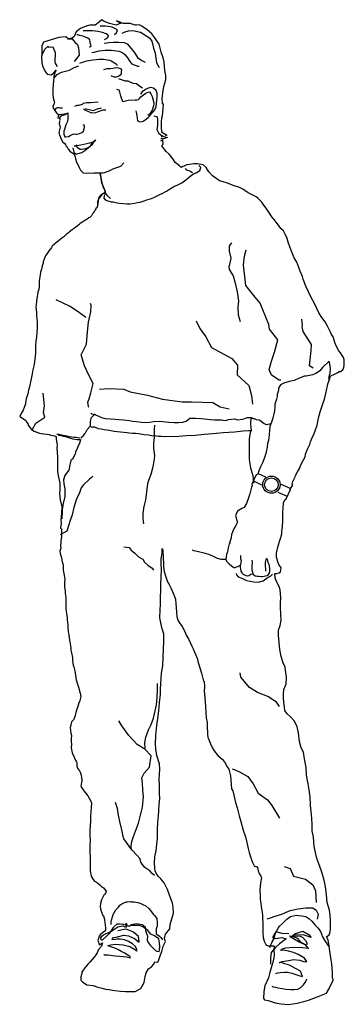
# Model space of a CAD drawing. Extents: x 5.9 to 6.4, y 4.18 to 5.72.
import ezdxf

# ---------------------------------------------------------------- set-up
doc = ezdxf.new("R2010")
doc.units = 0
doc.header["$MEASUREMENT"] = 0
doc.layers.get('0').update_dxf_attribs({"linetype": 'CONTINUOUS'})
doc.layers.add('DIBUJO', color=5, linetype='CONTINUOUS')

# ---------------------------------------------------------------- blocks, each defined once
blk = doc.blocks.new('FIGDJOVP')
at = {"linetype": 'Continuous'}
for points in [[(-0.1962, 1.4103), (-0.1964, 1.4189), (-0.1952, 1.4301), (-0.1939, 1.437), (-0.1906, 1.4477), (-0.1906, 1.4542), (-0.1922, 1.4622), (-0.1933, 1.4749), (-0.1952, 1.4822), (-0.1979, 1.4908), (-0.2011, 1.5033), (-0.2078, 1.5134), (-0.2127, 1.5195), (-0.2202, 1.5256), (-0.2282, 1.5314), (-0.232, 1.5334), (-0.2366, 1.5329), (-0.2387, 1.5333), (-0.2465, 1.5355), (-0.257, 1.5359), (-0.2678, 1.5397), (-0.2612, 1.5361), (-0.2688, 1.5329), (-0.2789, 1.5355), (-0.2882, 1.5392), (-0.2909, 1.5416), (-0.2945, 1.5384), (-0.3012, 1.5333), (-0.3098, 1.5331), (-0.3155, 1.5315), (-0.3246, 1.5277), (-0.3313, 1.5226), (-0.3342, 1.5153), (-0.3374, 1.5127), (-0.3439, 1.5117), (-0.3473, 1.5146), (-0.3584, 1.514), (-0.3822, 1.5064), (-0.3847, 1.5007), (-0.385, 1.4902), (-0.385, 1.4871), (-0.3841, 1.4868), (-0.3801, 1.4955), (-0.3751, 1.5003), (-0.3744, 1.4988), (-0.3679, 1.499), (-0.3639, 1.4904), (-0.3645, 1.4753), (-0.3635, 1.4726), (-0.3608, 1.4686)], [(-0.2711, 1.5185), (-0.2678, 1.5212), (-0.2667, 1.526), (-0.2704, 1.5277), (-0.2748, 1.5299), (-0.2811, 1.5308), (-0.2852, 1.5313), (-0.292, 1.5313), (-0.2934, 1.5317)], [(-0.3445, 1.5116), (-0.3373, 1.5115), (-0.3331, 1.5063), (-0.3292, 1.5027), (-0.3275, 1.4975), (-0.3265, 1.4859), (-0.3342, 1.4764)], [(-0.3103, 1.4985), (-0.3078, 1.5006), (-0.3093, 1.5048), (-0.3093, 1.507), (-0.3096, 1.5103), (-0.3127, 1.5129), (-0.3166, 1.5143), (-0.3205, 1.516), (-0.3252, 1.5169), (-0.3287, 1.5177), (-0.3299, 1.5177)], [(-0.2866, 1.5104), (-0.2825, 1.5128), (-0.2805, 1.5154), (-0.2815, 1.5177), (-0.284, 1.5195), (-0.29, 1.5214), (-0.2973, 1.5234), (-0.3057, 1.5243), (-0.3131, 1.5244), (-0.3201, 1.5241)], [(-0.259, 1.5207), (-0.2544, 1.5225), (-0.2491, 1.5241), (-0.2424, 1.5248), (-0.2303, 1.522), (-0.2162, 1.5132), (-0.2125, 1.5078), (-0.2102, 1.4973), (-0.2074, 1.4891), (-0.2067, 1.4813), (-0.2056, 1.4739), (-0.2015, 1.4666)], [(-0.2873, 1.505), (-0.2834, 1.5056), (-0.2806, 1.5058), (-0.2735, 1.5063), (-0.2642, 1.5065), (-0.256, 1.5058), (-0.2512, 1.5038), (-0.2451, 1.4966), (-0.2396, 1.4894), (-0.235, 1.4826), (-0.2285, 1.4777), (-0.2231, 1.4751)], [(-0.3837, 1.4902), (-0.3852, 1.4845), (-0.3849, 1.4736), (-0.3833, 1.4685), (-0.3799, 1.4603), (-0.3763, 1.4566), (-0.3704, 1.4551), (-0.3662, 1.4585), (-0.3626, 1.4624), (-0.3643, 1.4585), (-0.366, 1.4528), (-0.3666, 1.4446), (-0.3669, 1.442), (-0.3675, 1.4319), (-0.3675, 1.4258), (-0.3673, 1.4193), (-0.3654, 1.4136), (-0.365, 1.4117), (-0.366, 1.4094), (-0.3675, 1.4056), (-0.3671, 1.4031), (-0.3662, 1.4019), (-0.3643, 1.3995), (-0.3627, 1.3964), (-0.361, 1.3943), (-0.3589, 1.3936), (-0.3599, 1.3875), (-0.3565, 1.3882), (-0.3565, 1.3842)], [(-0.3065, 1.4902), (-0.3029, 1.4909), (-0.2952, 1.4927), (-0.286, 1.4937), (-0.2758, 1.4942), (-0.2638, 1.4926), (-0.2579, 1.4898), (-0.2548, 1.4873), (-0.2507, 1.4821), (-0.2473, 1.4762), (-0.2448, 1.4733), (-0.2445, 1.4726), (-0.2345, 1.4688), (-0.2328, 1.4687)], [(-0.365, 1.4513), (-0.3637, 1.4526), (-0.361, 1.4557), (-0.354, 1.4593), (-0.3418, 1.4624), (-0.3343, 1.4669), (-0.3271, 1.4692)], [(-0.3253, 1.4738), (-0.3227, 1.4746), (-0.3209, 1.4753), (-0.3181, 1.4762), (-0.3145, 1.4771), (-0.3084, 1.4783), (-0.3043, 1.4789), (-0.2953, 1.4796), (-0.2886, 1.4797), (-0.2789, 1.4782), (-0.2762, 1.4773), (-0.2709, 1.4742), (-0.268, 1.4718), (-0.2668, 1.4698)], [(-0.2881, 1.4639), (-0.2825, 1.465), (-0.2782, 1.4652), (-0.274, 1.466), (-0.2687, 1.4666), (-0.2649, 1.4665), (-0.2614, 1.4646), (-0.26, 1.4629), (-0.2606, 1.4602), (-0.2607, 1.457), (-0.2625, 1.4547), (-0.2646, 1.4534), (-0.2681, 1.4518), (-0.2719, 1.4519), (-0.2762, 1.454)], [(-0.265, 1.4496), (-0.2636, 1.449), (-0.2545, 1.446), (-0.2501, 1.4458), (-0.2461, 1.4437), (-0.2421, 1.4425), (-0.2368, 1.442), (-0.232, 1.438), (-0.2286, 1.4355), (-0.2272, 1.4347)], [(-0.2379, 1.3991), (-0.2375, 1.3968), (-0.236, 1.3918), (-0.2352, 1.3834), (-0.2309, 1.3819), (-0.2263, 1.3829), (-0.2232, 1.3848), (-0.2185, 1.3886), (-0.216, 1.3911), (-0.2131, 1.3947), (-0.2105, 1.3976), (-0.2082, 1.4004), (-0.2059, 1.4054), (-0.2055, 1.4111), (-0.2042, 1.4204), (-0.2042, 1.4261), (-0.2061, 1.4307), (-0.2101, 1.4347), (-0.2148, 1.4355), (-0.2194, 1.4341), (-0.2227, 1.4321), (-0.2278, 1.4288), (-0.2299, 1.4258), (-0.2303, 1.4244)], [(-0.2354, 1.4159), (-0.239, 1.4159), (-0.2497, 1.4151), (-0.2581, 1.4132), (-0.2613, 1.4221), (-0.2627, 1.4282), (-0.264, 1.4313), (-0.2676, 1.4322)], [(-0.2339, 1.416), (-0.2326, 1.4179), (-0.2301, 1.4208), (-0.2259, 1.424), (-0.2221, 1.4267), (-0.2173, 1.4288), (-0.2158, 1.428), (-0.2145, 1.4254), (-0.2122, 1.4212), (-0.2101, 1.4136), (-0.2097, 1.4098), (-0.2099, 1.4069), (-0.211, 1.4031), (-0.2122, 1.4), (-0.2147, 1.3958), (-0.2171, 1.393), (-0.2188, 1.3915)], [(-0.3525, 1.4029), (-0.3542, 1.4031), (-0.3565, 1.4031), (-0.3589, 1.4038), (-0.361, 1.4038), (-0.3629, 1.4027), (-0.3646, 1.4004)], [(-0.3332, 1.4061), (-0.3296, 1.4078), (-0.3265, 1.4078), (-0.3212, 1.4096), (-0.3197, 1.4107)], [(-0.3197, 1.4107), (-0.3147, 1.4119), (-0.3089, 1.4118), (-0.2965, 1.413)], [(-0.317, 1.4027), (-0.3157, 1.4019), (-0.3109, 1.4008), (-0.3088, 1.4004), (-0.3042, 1.3995), (-0.2993, 1.4014), (-0.2964, 1.4027), (-0.2932, 1.4031), (-0.2913, 1.4035)], [(-0.1962, 1.4103), (-0.1948, 1.4087), (-0.1956, 1.4026), (-0.1966, 1.3913), (-0.1976, 1.3877), (-0.1981, 1.3814), (-0.1981, 1.3774), (-0.198, 1.3726), (-0.1974, 1.3662), (-0.1935, 1.3636), (-0.1893, 1.361), (-0.192, 1.3597)], [(-0.3585, 1.3932), (-0.3571, 1.3932), (-0.3562, 1.3933), (-0.3535, 1.3935), (-0.3495, 1.3943), (-0.3473, 1.3947), (-0.3452, 1.3951)], [(-0.3448, 1.3953), (-0.3483, 1.3926), (-0.3505, 1.3924), (-0.3538, 1.3913), (-0.3565, 1.3892), (-0.3574, 1.3876)], [(-0.3441, 1.396), (-0.3444, 1.3936), (-0.3444, 1.3882), (-0.3448, 1.3821), (-0.3471, 1.3768), (-0.3496, 1.3697), (-0.3507, 1.3669), (-0.3507, 1.3623), (-0.3488, 1.3585), (-0.3471, 1.3581), (-0.3433, 1.3589), (-0.3406, 1.3602), (-0.3383, 1.3615), (-0.3349, 1.3627), (-0.3315, 1.3623), (-0.33, 1.3625), (-0.3258, 1.3632), (-0.3225, 1.3648), (-0.3199, 1.3672), (-0.3183, 1.3728), (-0.3181, 1.3758), (-0.3204, 1.3768)], [(-0.2848, 1.4), (-0.2896, 1.3998), (-0.2958, 1.3981), (-0.3008, 1.396), (-0.3065, 1.3955), (-0.3115, 1.3974), (-0.3168, 1.3993), (-0.3197, 1.4014)], [(-0.2096, 1.3913), (-0.2044, 1.3898), (-0.2037, 1.3855), (-0.2041, 1.3821), (-0.204, 1.3754), (-0.205, 1.3696), (-0.203, 1.3658), (-0.2023, 1.3645), (-0.1981, 1.3606), (-0.1941, 1.3587), (-0.1896, 1.3572), (-0.1885, 1.3575), (-0.1889, 1.3571), (-0.1941, 1.3551), (-0.198, 1.3549), (-0.1987, 1.3549)], [(-0.3479, 1.3461), (-0.3512, 1.3485), (-0.354, 1.3539), (-0.3566, 1.3606), (-0.3575, 1.3648), (-0.3557, 1.3734), (-0.357, 1.3787), (-0.3568, 1.3835)], [(-0.1969, 1.3577), (-0.1977, 1.3608)], [(-0.2939, 1.3007), (-0.293, 1.2973), (-0.2926, 1.2929), (-0.292, 1.2891), (-0.2913, 1.2866), (-0.2899, 1.2832), (-0.2892, 1.2801), (-0.2875, 1.2763), (-0.2861, 1.2723), (-0.2856, 1.27), (-0.2871, 1.2693), (-0.2875, 1.2693), (-0.288, 1.2693), (-0.2886, 1.2693), (-0.2894, 1.2691), (-0.2899, 1.2689), (-0.2903, 1.2687), (-0.2913, 1.2679), (-0.2918, 1.2674), (-0.292, 1.2672), (-0.293, 1.2668), (-0.2932, 1.2666), (-0.2932, 1.2662), (-0.2939, 1.2655), (-0.2949, 1.2645), (-0.2951, 1.2643), (-0.2958, 1.263), (-0.2962, 1.262), (-0.2962, 1.2607), (-0.2968, 1.259), (-0.2968, 1.2586), (-0.2976, 1.2573), (-0.2976, 1.2546), (-0.2976, 1.2535), (-0.2976, 1.2527), (-0.2976, 1.2519), (-0.2976, 1.2491), (-0.2983, 1.2485), (-0.2993, 1.2472), (-0.3002, 1.2464), (-0.3006, 1.2456), (-0.3012, 1.2441), (-0.3025, 1.2416), (-0.3029, 1.2411), (-0.3039, 1.2396), (-0.3042, 1.2394), (-0.3054, 1.2378), (-0.3061, 1.2365), (-0.3073, 1.2346), (-0.3082, 1.2336), (-0.3099, 1.2319), (-0.3115, 1.2312), (-0.3138, 1.2293), (-0.3155, 1.2285), (-0.3178, 1.227), (-0.3208, 1.2249), (-0.3231, 1.2234), (-0.3252, 1.2218), (-0.3271, 1.2205), (-0.3296, 1.2186), (-0.3315, 1.2167), (-0.3342, 1.2146), (-0.3372, 1.2127), (-0.3414, 1.2096), (-0.3433, 1.2079), (-0.3462, 1.2058), (-0.3477, 1.2043), (-0.3507, 1.2016), (-0.3534, 1.1995), (-0.3561, 1.1974), (-0.3597, 1.1942), (-0.3633, 1.1915), (-0.3648, 1.1902), (-0.3685, 1.1868), (-0.37, 1.1849), (-0.3715, 1.1826), (-0.3725, 1.1816), (-0.3746, 1.1789), (-0.3767, 1.1755), (-0.3786, 1.1728), (-0.3795, 1.1707), (-0.3805, 1.1683), (-0.381, 1.1667), (-0.3826, 1.1627), (-0.3829, 1.1603), (-0.3837, 1.158), (-0.3845, 1.1561), (-0.3856, 1.1511), (-0.3871, 1.1464), (-0.3877, 1.142), (-0.3883, 1.1361), (-0.3889, 1.1317), (-0.3889, 1.1281), (-0.3889, 1.1241), (-0.3898, 1.1191), (-0.3908, 1.1168), (-0.3911, 1.1149), (-0.3915, 1.1119), (-0.3923, 1.1079), (-0.393, 1.1018), (-0.3932, 1.0998), (-0.3938, 1.0955), (-0.394, 1.0916), (-0.3932, 1.0836), (-0.3932, 1.0791), (-0.3932, 1.0783), (-0.3929, 1.0735), (-0.3923, 1.068), (-0.3921, 1.0619), (-0.3921, 1.0581), (-0.3925, 1.0522), (-0.3932, 1.044), (-0.3942, 1.0389), (-0.3946, 1.0307), (-0.3948, 1.0263), (-0.3948, 1.02), (-0.3955, 1.0148), (-0.3971, 1.0017), (-0.399, 0.9933), (-0.4001, 0.987), (-0.4011, 0.9819), (-0.4033, 0.9718), (-0.4043, 0.9666), (-0.4056, 0.9615), (-0.4068, 0.9556), (-0.4092, 0.9479), (-0.4098, 0.9453), (-0.4106, 0.9403), (-0.4123, 0.9346), (-0.414, 0.9302), (-0.4174, 0.9249), (-0.4195, 0.9203), (-0.4104, 0.9148), (-0.4081, 0.9108), (-0.4062, 0.9085), (-0.406, 0.907), (-0.4039, 0.903), (-0.4012, 0.8999), (-0.3969, 0.8976), (-0.3929, 0.8959), (-0.3885, 0.8942), (-0.3856, 0.8938), (-0.3816, 0.8932), (-0.3763, 0.8925), (-0.3732, 0.8919), (-0.3713, 0.8911), (-0.3677, 0.8906), (-0.365, 0.89), (-0.3633, 0.8898), (-0.3633, 0.8898), (-0.3627, 0.8879), (-0.3627, 0.8847), (-0.362, 0.8812), (-0.3616, 0.8786), (-0.361, 0.8755), (-0.3616, 0.8709), (-0.361, 0.8641), (-0.3605, 0.8565), (-0.3603, 0.8504), (-0.3601, 0.846), (-0.3605, 0.8403), (-0.3601, 0.8343), (-0.3587, 0.8256), (-0.3568, 0.8162), (-0.3565, 0.8058), (-0.357, 0.7991), (-0.3563, 0.7901), (-0.3538, 0.7787), (-0.3542, 0.7688), (-0.3545, 0.7631), (-0.3549, 0.7585), (-0.3544, 0.7533), (-0.3555, 0.7453), (-0.354, 0.7442), (-0.3542, 0.7366), (-0.3542, 0.7328), (-0.3544, 0.7284), (-0.3553, 0.7255), (-0.3553, 0.7227), (-0.3555, 0.7187), (-0.3551, 0.7143), (-0.3565, 0.7095), (-0.3557, 0.7036), (-0.3547, 0.7011), (-0.354, 0.6986), (-0.3528, 0.6929), (-0.3519, 0.6904), (-0.3513, 0.6863), (-0.3513, 0.6805), (-0.3509, 0.6767), (-0.3507, 0.6758), (-0.3505, 0.6752), (-0.349, 0.6653), (-0.3492, 0.6605), (-0.3492, 0.6529), (-0.3484, 0.6476), (-0.3483, 0.6436), (-0.3475, 0.6377), (-0.3475, 0.6335), (-0.3475, 0.63), (-0.3473, 0.6251), (-0.3473, 0.6192), (-0.3467, 0.6148), (-0.3464, 0.6121), (-0.3454, 0.6051), (-0.3452, 0.6028), (-0.3446, 0.5969), (-0.3444, 0.5959), (-0.3444, 0.5902), (-0.3435, 0.583), (-0.3425, 0.5788), (-0.3422, 0.5732), (-0.341, 0.5677), (-0.3397, 0.558), (-0.3395, 0.5544), (-0.3385, 0.5504), (-0.337, 0.5431), (-0.3368, 0.5382), (-0.3357, 0.5309), (-0.3345, 0.5269), (-0.3326, 0.5185), (-0.3324, 0.5153), (-0.3309, 0.5079), (-0.3288, 0.5014), (-0.3275, 0.4964), (-0.325, 0.4873), (-0.3239, 0.4819), (-0.3261, 0.4737), (-0.3269, 0.4718), (-0.329, 0.4646), (-0.3311, 0.4587), (-0.3326, 0.4524), (-0.3349, 0.4459), (-0.3355, 0.4455), (-0.3383, 0.4421), (-0.3403, 0.433), (-0.3393, 0.4246), (-0.3387, 0.4208), (-0.3389, 0.4164), (-0.3391, 0.4148), (-0.3391, 0.411), (-0.3385, 0.4072), (-0.3391, 0.4015), (-0.3374, 0.3935), (-0.3364, 0.3912), (-0.3345, 0.3876), (-0.3332, 0.384), (-0.333, 0.3836), (-0.3311, 0.3809), (-0.3302, 0.3783), (-0.33, 0.3729), (-0.329, 0.3695), (-0.3261, 0.3655), (-0.3244, 0.3626), (-0.3233, 0.3588), (-0.3227, 0.3548), (-0.3223, 0.3508), (-0.3223, 0.3497), (-0.3235, 0.3447), (-0.3237, 0.3415), (-0.3233, 0.3409), (-0.3231, 0.3403), (-0.3201, 0.3359), (-0.317, 0.3314), (-0.313, 0.3262), (-0.3086, 0.3192), (-0.3073, 0.3152), (-0.3079, 0.3075), (-0.3088, 0.2952), (-0.3088, 0.2877), (-0.309, 0.2791), (-0.3096, 0.2729), (-0.3096, 0.2645), (-0.3094, 0.2567), (-0.3096, 0.2481), (-0.3096, 0.2424), (-0.3096, 0.2374), (-0.3094, 0.2305), (-0.3094, 0.2264), (-0.3094, 0.2222), (-0.3094, 0.2166), (-0.309, 0.2092), (-0.3075, 0.2004), (-0.3046, 0.1953), (-0.3023, 0.1928), (-0.2979, 0.1899), (-0.2937, 0.1867), (-0.2915, 0.1842), (-0.2884, 0.1821), (-0.284, 0.177), (-0.2844, 0.1764), (-0.2859, 0.1726), (-0.2875, 0.1717), (-0.2913, 0.1635), (-0.293, 0.1577), (-0.2934, 0.1526), (-0.2926, 0.1471), (-0.2911, 0.1431), (-0.2892, 0.1392), (-0.2886, 0.1383), (-0.2867, 0.1326), (-0.2863, 0.1276), (-0.2859, 0.1244), (-0.2854, 0.1192), (-0.285, 0.117), (-0.2859, 0.1143), (-0.2861, 0.1143), (-0.2901, 0.1118), (-0.293, 0.1091), (-0.2951, 0.1065), (-0.2964, 0.1028), (-0.297, 0.1), (-0.296, 0.0973), (-0.2949, 0.0933), (-0.2897, 0.096), (-0.2915, 0.091), (-0.296, 0.0859), (-0.2985, 0.0805), (-0.3016, 0.076), (-0.3031, 0.0739), (-0.3098, 0.0659), (-0.3122, 0.0634), (-0.3174, 0.0573), (-0.3212, 0.052), (-0.3221, 0.0502), (-0.3223, 0.048), (-0.3239, 0.0428), (-0.3239, 0.038), (-0.3214, 0.035), (-0.3145, 0.0304), (-0.3046, 0.0293), (-0.2972, 0.027), (-0.2907, 0.0251), (-0.285, 0.0237), (-0.2796, 0.0232), (-0.2745, 0.0222), (-0.2705, 0.0218), (-0.2617, 0.0203), (-0.2539, 0.0199), (-0.2499, 0.0199), (-0.2451, 0.0199), (-0.2389, 0.0201), (-0.2299, 0.0247), (-0.2248, 0.0342), (-0.2232, 0.0434), (-0.2217, 0.0491), (-0.2177, 0.0554), (-0.2131, 0.0588), (-0.2095, 0.0626), (-0.2078, 0.0663), (-0.2032, 0.0661), (-0.2019, 0.0697), (-0.1994, 0.0775), (-0.1973, 0.0828), (-0.1952, 0.091), (-0.1916, 0.0981), (-0.1931, 0.103), (-0.1914, 0.1097), (-0.1845, 0.1183), (-0.184, 0.125), (-0.1815, 0.1339), (-0.1788, 0.1427), (-0.1792, 0.152), (-0.1803, 0.1581), (-0.1826, 0.1638), (-0.1853, 0.1709), (-0.1883, 0.1797), (-0.1933, 0.1901), (-0.1985, 0.1964), (-0.2026, 0.2008), (-0.2051, 0.2035), (-0.2074, 0.2084), (-0.2082, 0.2138), (-0.2087, 0.2214), (-0.2078, 0.2311), (-0.2061, 0.2406), (-0.204, 0.2595), (-0.2038, 0.2658), (-0.204, 0.2732), (-0.2032, 0.2851), (-0.2023, 0.2955), (-0.2019, 0.3022), (-0.2011, 0.3138), (-0.2002, 0.3216), (-0.2007, 0.3304), (-0.2009, 0.3439), (-0.2011, 0.3518), (-0.2007, 0.3605), (-0.2004, 0.368), (-0.2007, 0.3763), (-0.2049, 0.3895), (-0.2063, 0.3994), (-0.2068, 0.4076), (-0.2065, 0.4206), (-0.2051, 0.4366), (-0.2034, 0.4473), (-0.2017, 0.4593), (-0.2007, 0.4718), (-0.1992, 0.4858), (-0.199, 0.4938), (-0.1986, 0.502), (-0.1975, 0.5185), (-0.1956, 0.53), (-0.195, 0.5429), (-0.1946, 0.5561), (-0.1941, 0.5679), (-0.1941, 0.5799), (-0.1965, 0.5881), (-0.1979, 0.5948), (-0.2002, 0.6049), (-0.1998, 0.6175), (-0.1994, 0.6258), (-0.199, 0.6382), (-0.1985, 0.6472), (-0.1988, 0.6573), (-0.1983, 0.6695), (-0.1977, 0.6802), (-0.1979, 0.6901), (-0.1981, 0.6971), (-0.1967, 0.7068), (-0.1964, 0.7137), (-0.1956, 0.7107), (-0.1952, 0.6992), (-0.1944, 0.6899), (-0.1943, 0.6855), (-0.1935, 0.6775), (-0.1908, 0.6693), (-0.1882, 0.6617), (-0.1857, 0.6575), (-0.1826, 0.6508), (-0.18, 0.6445), (-0.1784, 0.6413), (-0.1756, 0.6344), (-0.1754, 0.6268), (-0.1748, 0.6215), (-0.1742, 0.6134), (-0.1735, 0.6072), (-0.1718, 0.6013), (-0.1697, 0.5972), (-0.1651, 0.5913), (-0.1607, 0.5826), (-0.1588, 0.5778), (-0.1554, 0.5723), (-0.15, 0.5608), (-0.1483, 0.5565), (-0.146, 0.5513), (-0.1438, 0.5465), (-0.1417, 0.5418), (-0.1403, 0.5351), (-0.1371, 0.5252), (-0.1348, 0.5182), (-0.1335, 0.5121), (-0.1319, 0.506), (-0.1306, 0.5058), (-0.1302, 0.4966), (-0.1306, 0.4903), (-0.1296, 0.4802), (-0.1287, 0.4661), (-0.1283, 0.4566), (-0.1276, 0.4486), (-0.1264, 0.4413), (-0.1262, 0.4356), (-0.1255, 0.4234), (-0.1251, 0.4175), (-0.1243, 0.4156), (-0.1211, 0.408), (-0.1184, 0.4023), (-0.115, 0.3967), (-0.1094, 0.3897), (-0.1028, 0.384), (-0.0988, 0.3794), (-0.0948, 0.372), (-0.0923, 0.3682), (-0.0896, 0.3579), (-0.0892, 0.3512), (-0.0883, 0.3375), (-0.0858, 0.3342), (-0.0816, 0.3157), (-0.0791, 0.3075), (-0.0763, 0.2952), (-0.0736, 0.286), (-0.0698, 0.2727), (-0.066, 0.2624), (-0.0639, 0.2532), (-0.062, 0.2441), (-0.0603, 0.2374), (-0.058, 0.2292), (-0.0546, 0.2212), (-0.0525, 0.2166), (-0.0504, 0.2155), (-0.0481, 0.2155), (-0.0467, 0.2119), (-0.0462, 0.209), (-0.0448, 0.2048), (-0.0422, 0.2004), (-0.0412, 0.1983), (-0.0425, 0.1901), (-0.0437, 0.1791), (-0.0433, 0.1699), (-0.0431, 0.1646), (-0.0422, 0.1585), (-0.0416, 0.153), (-0.0406, 0.1465), (-0.0401, 0.1453), (-0.0397, 0.1377), (-0.0395, 0.1328), (-0.0393, 0.129), (-0.0391, 0.1217), (-0.0389, 0.1118), (-0.0385, 0.1044), (-0.0372, 0.0987), (-0.034, 0.0926), (-0.033, 0.0924), (-0.0305, 0.0916), (-0.022, 0.0914), (-0.0212, 0.0912), (-0.0216, 0.0845), (-0.0214, 0.0779), (-0.0218, 0.0729), (-0.0246, 0.0617), (-0.0252, 0.0609), (-0.0283, 0.0497), (-0.03, 0.0415), (-0.0361, 0.0287), (-0.0374, 0.0199), (-0.0382, 0.0091), (-0.0363, 0.0072), (-0.0307, 0.006), (-0.0195, 0.0022), (-0.0101, 0.0007), (0.0011, -0.0001), (0.0146, 0.0016), (0.0249, 0.0041), (0.0324, 0.0062), (0.0476, 0.0123), (0.0608, 0.0175), (0.064, 0.0236), (0.0709, 0.0375), (0.0699, 0.0424), (0.0701, 0.0514), (0.0697, 0.0556), (0.0691, 0.0632), (0.0672, 0.0725), (0.0651, 0.0868), (0.065, 0.091), (0.0634, 0.1011), (0.0606, 0.1057), (0.0648, 0.1088), (0.0665, 0.1135), (0.0667, 0.1189), (0.0669, 0.1307), (0.0663, 0.1396), (0.0653, 0.1471), (0.0617, 0.1591), (0.0608, 0.1711), (0.0592, 0.1842), (0.0562, 0.1962), (0.0526, 0.2082), (0.0484, 0.2197), (0.0455, 0.2281), (0.0434, 0.2376), (0.0413, 0.2475), (0.04, 0.2618), (0.0383, 0.2717), (0.0381, 0.2809), (0.0375, 0.2915), (0.0364, 0.302), (0.0356, 0.3112), (0.035, 0.3249), (0.0337, 0.3356), (0.0318, 0.3451), (0.0295, 0.3588), (0.0289, 0.3708), (0.0264, 0.3845), (0.0244, 0.3948), (0.0209, 0.4017), (0.0181, 0.4114), (0.0169, 0.425), (0.0146, 0.4345), (0.0106, 0.4434), (0.0036, 0.4507), (-0.001, 0.4547), (-0.0046, 0.46), (-0.0052, 0.4654), (-0.0063, 0.473), (-0.0069, 0.4798), (-0.0069, 0.4863), (-0.0061, 0.4928), (-0.0027, 0.5014), (-0.0018, 0.5121), (-0.0029, 0.5189), (-0.0039, 0.5277), (-0.0071, 0.5345), (-0.0103, 0.5443), (-0.0122, 0.5557), (-0.0136, 0.5666), (-0.0143, 0.5778), (-0.0143, 0.586), (-0.0121, 0.5931), (-0.0103, 0.6013), (-0.0111, 0.6108), (-0.0113, 0.6211), (-0.0113, 0.6285), (-0.0111, 0.6365), (-0.0115, 0.6434), (-0.0119, 0.6491), (-0.0136, 0.6542), (-0.0183, 0.663), (-0.0197, 0.6676), (-0.0204, 0.6746), (-0.017, 0.6746), (-0.0136, 0.6754), (-0.0113, 0.6773), (-0.0105, 0.6832), (-0.0138, 0.6887), (-0.0157, 0.6929), (-0.0174, 0.7), (-0.0178, 0.7063), (-0.0151, 0.7179), (-0.0126, 0.7261), (-0.0109, 0.7307), (-0.0094, 0.7364), (-0.0094, 0.74), (-0.0082, 0.7486), (-0.0075, 0.7562), (-0.0077, 0.7638), (-0.0077, 0.7705), (-0.0071, 0.7766), (-0.0065, 0.7854), (-0.0046, 0.7897), (-0.0027, 0.7915), (0.0042, 0.8058), (0.0034, 0.8061), (0.008, 0.8128), (0.007, 0.8143), (0.008, 0.8185), (0.0116, 0.8258), (0.0122, 0.8279), (0.0154, 0.8336), (0.0181, 0.8387), (0.0205, 0.8444), (0.0247, 0.8523), (0.027, 0.8574), (0.0278, 0.8616), (0.0306, 0.869), (0.0343, 0.8763), (0.0354, 0.8805), (0.0388, 0.8883), (0.0406, 0.8923), (0.0459, 0.9068), (0.0476, 0.9152), (0.0489, 0.9218), (0.0507, 0.9274), (0.0545, 0.9386), (0.0573, 0.9476), (0.0596, 0.9563), (0.0613, 0.9636), (0.0621, 0.9678), (0.0629, 0.9714), (0.0651, 0.9784), (0.067, 0.9842), (0.0674, 0.9838), (0.073, 0.9868), (0.0733, 0.9868), (0.0771, 0.9885), (0.0798, 0.9904), (0.08, 0.9908), (0.0825, 0.991), (0.0859, 0.9933), (0.0876, 0.9971), (0.088, 1.0005), (0.088, 1.004), (0.0884, 1.0093), (0.0872, 1.0127), (0.0852, 1.0158), (0.0825, 1.0202), (0.08, 1.0232), (0.0777, 1.0268), (0.0741, 1.0349), (0.0709, 1.045), (0.0682, 1.0488), (0.0669, 1.0522), (0.0621, 1.0619), (0.0583, 1.0684), (0.0533, 1.0751), (0.0486, 1.0825), (0.0455, 1.0896), (0.0411, 1.0981), (0.0371, 1.1056), (0.0325, 1.1157), (0.0284, 1.1244), (0.024, 1.1353), (0.023, 1.1395), (0.0192, 1.1481), (0.0175, 1.1536), (0.0141, 1.1618), (0.0102, 1.1687), (0.0068, 1.1765), (0.003, 1.1858), (0.0007, 1.1934), (-0.0012, 1.1988), (-0.0037, 1.2047), (-0.0069, 1.2108), (-0.0111, 1.2148), (-0.0161, 1.2222), (-0.0218, 1.2291), (-0.0229, 1.2306), (-0.0258, 1.2346), (-0.0296, 1.2403), (-0.033, 1.2449), (-0.0387, 1.2527), (-0.0406, 1.2558), (-0.0467, 1.2624), (-0.0496, 1.2643), (-0.0547, 1.267), (-0.0618, 1.2706), (-0.0702, 1.2765), (-0.0765, 1.2792), (-0.0856, 1.2821), (-0.0942, 1.2857), (-0.1009, 1.2878), (-0.107, 1.2895), (-0.1127, 1.2933), (-0.1178, 1.2973), (-0.1234, 1.3036), (-0.1277, 1.3103), (-0.1325, 1.3143), (-0.1417, 1.316), (-0.1468, 1.316), (-0.1537, 1.3148), (-0.1579, 1.3146), (-0.1624, 1.3124), (-0.1641, 1.3116), (-0.1668, 1.3103), (-0.1695, 1.3127), (-0.1763, 1.3183), (-0.1794, 1.3234), (-0.1832, 1.3278), (-0.1857, 1.331), (-0.1901, 1.3354), (-0.1924, 1.3381), (-0.1956, 1.3419), (-0.1971, 1.3448), (-0.195, 1.3467), (-0.1954, 1.3531), (-0.199, 1.3516)], [(-0.354, 1.3541), (-0.3536, 1.3535)], [(-0.35, 1.3486), (-0.3479, 1.3461), (-0.3471, 1.3444), (-0.346, 1.3429), (-0.3435, 1.3387), (-0.3403, 1.3354), (-0.3378, 1.3339), (-0.3349, 1.3318), (-0.3326, 1.3267), (-0.3322, 1.3238), (-0.3305, 1.3188), (-0.3284, 1.3148), (-0.3282, 1.3139), (-0.3263, 1.3101), (-0.3244, 1.3063), (-0.3201, 1.3021), (-0.3153, 1.3011), (-0.3113, 1.3017), (-0.3075, 1.3015), (-0.3037, 1.3017), (-0.2983, 1.3019), (-0.2974, 1.3019), (-0.2939, 1.3021), (-0.293, 1.2983), (-0.2915, 1.2889), (-0.2907, 1.2843), (-0.2875, 1.2769), (-0.2859, 1.2733), (-0.2854, 1.2714), (-0.2886, 1.2697), (-0.2901, 1.2689), (-0.2922, 1.2664), (-0.2943, 1.2628), (-0.296, 1.2609), (-0.2972, 1.2544), (-0.2976, 1.2491)], [(-0.3366, 1.3409), (-0.3349, 1.3341), (-0.3313, 1.331), (-0.3279, 1.3324), (-0.3223, 1.3339), (-0.3176, 1.3366), (-0.312, 1.3417), (-0.3058, 1.3467), (-0.3019, 1.3524)], [(-0.3343, 1.3444), (-0.3317, 1.3444), (-0.3275, 1.3451), (-0.3239, 1.3457), (-0.3189, 1.3469), (-0.3147, 1.3476), (-0.3103, 1.3488), (-0.3075, 1.3493), (-0.3019, 1.3516), (-0.3004, 1.3533), (-0.3029, 1.3507), (-0.3056, 1.3495), (-0.3075, 1.3467), (-0.3094, 1.3429), (-0.3119, 1.3417), (-0.3168, 1.3394), (-0.3227, 1.3383), (-0.325, 1.3385), (-0.329, 1.3409), (-0.3302, 1.3442), (-0.3311, 1.3457)], [(-0.2939, 1.3019), (-0.2892, 1.3019), (-0.2869, 1.3023), (-0.2795, 1.3051), (-0.2722, 1.3089), (-0.2659, 1.3105), (-0.2612, 1.3125), (-0.2566, 1.3175)], [(-0.2867, 1.2681), (-0.2875, 1.2659), (-0.2878, 1.2624), (-0.2859, 1.2596), (-0.2816, 1.2578), (-0.2764, 1.2567), (-0.2732, 1.2563), (-0.2692, 1.2554), (-0.264, 1.2542), (-0.2564, 1.2537), (-0.252, 1.2535), (-0.2465, 1.2533), (-0.2398, 1.2546), (-0.2352, 1.2556), (-0.231, 1.2559), (-0.2263, 1.2573), (-0.2208, 1.2594), (-0.2135, 1.2619), (-0.2084, 1.2636), (-0.1992, 1.2683), (-0.1977, 1.2689), (-0.1897, 1.2731), (-0.1849, 1.2761), (-0.1781, 1.2805), (-0.1721, 1.283), (-0.1657, 1.2864), (-0.1596, 1.2908), (-0.154, 1.2958), (-0.1506, 1.2984), (-0.1466, 1.3007), (-0.1432, 1.3021), (-0.1375, 1.3057), (-0.1359, 1.3103), (-0.139, 1.3133)], [(-0.1607, 1.3089), (-0.1588, 1.3068), (-0.1546, 1.3057), (-0.1516, 1.3042), (-0.1489, 1.3026)], [(-0.2861, 1.2703), (-0.2828, 1.2665), (-0.2775, 1.2615)], [(-0.088, 1.1922), (-0.0901, 1.1897), (-0.0917, 1.1869), (-0.0917, 1.1792), (-0.0891, 1.1682), (-0.0912, 1.1585), (-0.0922, 1.1554), (-0.0917, 1.1504), (-0.0854, 1.1405), (-0.0828, 1.131), (-0.0791, 1.1155), (-0.077, 1.1008), (-0.078, 1.0915), (-0.0775, 1.0794), (-0.0743, 1.0693)], [(-0.0107, 0.9772), (-0.0133, 0.977), (-0.0254, 0.985), (-0.0291, 0.9941), (-0.0254, 1.007), (-0.0207, 1.0213), (-0.0154, 1.0403), (-0.0286, 1.0572), (-0.0296, 1.0645), (-0.0391, 1.0871), (-0.0433, 1.0976), (-0.0512, 1.107), (-0.0659, 1.1252), (-0.0691, 1.1577), (-0.0675, 1.1712), (-0.0649, 1.1811)], [(-0.3162, 1.0754), (-0.3257, 1.0826), (-0.3404, 1.0927), (-0.3625, 1.103)], [(-0.3115, 0.9342), (-0.312, 0.936), (-0.3131, 0.9427), (-0.311, 0.9481), (-0.3083, 0.9572), (-0.3047, 0.9719), (-0.3115, 0.9852), (-0.3183, 0.9998), (-0.3231, 1.0169), (-0.3152, 1.0336), (-0.3136, 1.0528), (-0.312, 1.0683), (-0.3083, 1.0841), (-0.3078, 1.0947), (-0.3089, 1.0972)], [(-0.1432, 1.0699), (-0.1374, 1.0582), (-0.128, 1.0453), (-0.1196, 1.0284), (-0.0875, 1.011), (-0.0785, 1.0008), (-0.0791, 0.9858), (-0.0607, 0.9689), (-0.057, 0.9534), (-0.0554, 0.9396)], [(0.0398, 0.9959), (0.034, 0.9998), (0.0366, 1.0235), (0.0371, 1.0332), (0.024, 1.0534), (0.0224, 1.0611), (0.0229, 1.0639), (0.0219, 1.0728)], [(0.0644, 0.9786), (0.0646, 0.9803), (0.0648, 0.9828), (0.0651, 0.9849), (0.0661, 0.9878), (0.0669, 0.9954), (0.0659, 1.0028), (0.0646, 1.0068), (0.0541, 0.9973), (0.0499, 0.9918), (0.0463, 0.9891), (0.0438, 0.9878), (0.0394, 0.9857), (0.0341, 0.9847), (0.0287, 0.9836), (0.0259, 0.9834), (0.0169, 0.98), (0.0102, 0.9769), (0.0024, 0.975), (-0.0061, 0.9727), (-0.0113, 0.9701), (-0.0147, 0.9645), (-0.0147, 0.9619), (-0.0151, 0.9594), (-0.0164, 0.9546), (-0.0168, 0.9514), (-0.0176, 0.9476), (-0.0201, 0.9394), (-0.0204, 0.9365), (-0.021, 0.9281), (-0.022, 0.9245), (-0.0235, 0.9184), (-0.0242, 0.9148), (-0.0256, 0.9117), (-0.0281, 0.9045), (-0.0288, 0.8988), (-0.0292, 0.8915), (-0.0298, 0.8875), (-0.0303, 0.8828), (-0.0315, 0.878), (-0.0324, 0.8721), (-0.0336, 0.8652), (-0.0342, 0.8626), (-0.0368, 0.8544), (-0.0395, 0.8479), (-0.0425, 0.8416), (-0.0452, 0.8351), (-0.0469, 0.83), (-0.0496, 0.8288), (-0.0565, 0.8143), (-0.0557, 0.8124), (-0.0566, 0.8096), (-0.0595, 0.7995), (-0.0616, 0.793), (-0.0647, 0.784), (-0.0683, 0.7781), (-0.0719, 0.7764), (-0.0786, 0.772), (-0.0816, 0.7654), (-0.0812, 0.764), (-0.0805, 0.7589), (-0.0788, 0.7549), (-0.0812, 0.7497), (-0.0837, 0.7453), (-0.0879, 0.7356), (-0.0885, 0.7303), (-0.0906, 0.7242), (-0.0908, 0.7227), (-0.0917, 0.7211), (-0.0931, 0.7148), (-0.0944, 0.7082), (-0.0959, 0.704), (-0.0967, 0.6971), (-0.0959, 0.6939), (-0.0915, 0.6899), (-0.0879, 0.6866), (-0.0845, 0.6838), (-0.0824, 0.6838), (-0.0801, 0.6849), (-0.0782, 0.6857), (-0.0744, 0.6878), (-0.0744, 0.6861), (-0.0744, 0.684), (-0.0742, 0.6819), (-0.0734, 0.6781), (-0.0719, 0.6758), (-0.0698, 0.6735), (-0.0669, 0.672), (-0.0654, 0.6714), (-0.0627, 0.6708), (-0.0608, 0.6716), (-0.0595, 0.6723), (-0.058, 0.6733), (-0.0547, 0.6739), (-0.053, 0.6725), (-0.0511, 0.671), (-0.0477, 0.6704), (-0.0452, 0.6702), (-0.0418, 0.6699), (-0.0399, 0.6699), (-0.0368, 0.6704), (-0.0323, 0.6714), (-0.03, 0.6731), (-0.0284, 0.6756), (-0.0283, 0.6781), (-0.0283, 0.6813), (-0.0284, 0.6868), (-0.0296, 0.6891), (-0.0311, 0.6933), (-0.0319, 0.6971), (-0.033, 0.6977), (-0.0342, 0.6965), (-0.0353, 0.6925), (-0.0353, 0.6885), (-0.0349, 0.679), (-0.0342, 0.6779)], [(-0.3998, 0.8997), (-0.3941, 0.9098), (-0.3804, 0.9195), (-0.3825, 0.9263), (-0.3809, 0.937), (-0.383, 0.957)], [(-0.2947, 0.9632), (-0.2799, 0.9641), (-0.2568, 0.9632), (-0.2468, 0.959), (-0.2195, 0.9536), (-0.1963, 0.9475), (-0.1653, 0.9431), (-0.1506, 0.9433), (-0.1175, 0.9423), (-0.1059, 0.9354), (-0.0917, 0.9324)], [(-0.308, 0.9256), (-0.3065, 0.9245), (-0.3025, 0.9234), (-0.2958, 0.9209), (-0.2913, 0.919), (-0.2856, 0.9174), (-0.2777, 0.9169), (-0.2703, 0.9163), (-0.2646, 0.9159), (-0.257, 0.915), (-0.2482, 0.914), (-0.2423, 0.9131), (-0.2368, 0.9123), (-0.2289, 0.9115), (-0.2206, 0.9112), (-0.216, 0.9117), (-0.2103, 0.9127), (-0.2015, 0.9129), (-0.1956, 0.9125), (-0.1861, 0.9115), (-0.1779, 0.9112), (-0.1708, 0.911), (-0.1643, 0.9113), (-0.1592, 0.9131), (-0.1535, 0.9176), (-0.1478, 0.9178), (-0.1443, 0.9178), (-0.1354, 0.9171), (-0.1209, 0.9157), (-0.1146, 0.9153), (-0.1102, 0.9153), (-0.1035, 0.915), (-0.0976, 0.914), (-0.0927, 0.9155), (-0.0835, 0.9169), (-0.0786, 0.9153), (-0.0711, 0.9163), (-0.0687, 0.9169), (-0.0637, 0.9186), (-0.058, 0.9186), (-0.0572, 0.9188)], [(-0.3236, 0.887), (-0.3204, 0.89), (-0.3173, 0.8937), (-0.3141, 0.9001), (-0.3089, 0.9056), (-0.3089, 0.9118), (-0.3078, 0.9183), (-0.3015, 0.9245)], [(-0.0258, 0.9096), (-0.0284, 0.9083), (-0.0309, 0.9077), (-0.0328, 0.9072), (-0.0368, 0.9091), (-0.0391, 0.9106), (-0.0422, 0.9131), (-0.045, 0.9144), (-0.049, 0.9153), (-0.0523, 0.9165), (-0.0542, 0.9165), (-0.0566, 0.918), (-0.0578, 0.9159), (-0.0582, 0.9129), (-0.0586, 0.9119), (-0.0586, 0.9083), (-0.058, 0.9032), (-0.0574, 0.8982), (-0.0589, 0.895), (-0.0591, 0.8942), (-0.0601, 0.8898), (-0.0603, 0.8839), (-0.0603, 0.8801), (-0.0603, 0.8736), (-0.0603, 0.8667), (-0.0603, 0.8647), (-0.0603, 0.862), (-0.0605, 0.8523), (-0.0601, 0.8505), (-0.0593, 0.8462), (-0.0582, 0.8399), (-0.0563, 0.8328), (-0.0549, 0.8277), (-0.0542, 0.822), (-0.0536, 0.8159)], [(-0.3084, 0.9044), (-0.3026, 0.9041), (-0.2969, 0.9018), (-0.2919, 0.9011), (-0.2873, 0.9), (-0.2834, 0.8992), (-0.2795, 0.8988), (-0.2718, 0.8974), (-0.267, 0.8968), (-0.2616, 0.8962), (-0.2515, 0.8953), (-0.2481, 0.8948), (-0.243, 0.8943), (-0.2377, 0.894), (-0.2335, 0.8935), (-0.2245, 0.8923), (-0.2182, 0.8915), (-0.2125, 0.8908), (-0.2054, 0.89), (-0.2021, 0.8897), (-0.1977, 0.8895), (-0.1928, 0.8889), (-0.1705, 0.8895), (-0.1587, 0.8905), (-0.1447, 0.8909), (-0.1311, 0.8925), (-0.1171, 0.8939), (-0.1011, 0.8951), (-0.0836, 0.8965), (-0.0699, 0.8978), (-0.0611, 0.8982), (-0.057, 0.8985)], [(-0.2086, 0.9066), (-0.2093, 0.9007), (-0.2093, 0.8955), (-0.2093, 0.8873), (-0.2103, 0.878), (-0.2103, 0.87), (-0.2086, 0.8595), (-0.2093, 0.854), (-0.2112, 0.8414), (-0.2145, 0.8294), (-0.2177, 0.8202), (-0.2194, 0.8149), (-0.2209, 0.8018), (-0.2225, 0.7897), (-0.2242, 0.7836), (-0.2259, 0.7768), (-0.2268, 0.7678), (-0.2268, 0.7613), (-0.2263, 0.7558), (-0.2259, 0.7524)], [(-0.3612, 0.8925), (-0.3597, 0.8929), (-0.358, 0.8925), (-0.3555, 0.8919), (-0.3515, 0.891), (-0.3486, 0.8904), (-0.3464, 0.8902), (-0.3425, 0.889), (-0.3378, 0.8885), (-0.3343, 0.8881), (-0.3313, 0.8879), (-0.3288, 0.8875), (-0.3252, 0.887)], [(-0.3591, 0.8913), (-0.3584, 0.8911), (-0.357, 0.8911), (-0.3553, 0.8908), (-0.3528, 0.8902), (-0.3509, 0.8894), (-0.3483, 0.8889), (-0.3448, 0.8881), (-0.3401, 0.8866), (-0.3366, 0.8854), (-0.3294, 0.8841), (-0.3267, 0.8841), (-0.3246, 0.8845), (-0.3248, 0.8818), (-0.326, 0.8784), (-0.3288, 0.8719), (-0.3296, 0.87), (-0.3321, 0.8645), (-0.3328, 0.8616), (-0.337, 0.8534), (-0.3397, 0.8517), (-0.3406, 0.8465), (-0.3408, 0.8444), (-0.3425, 0.8363), (-0.3464, 0.8317), (-0.3488, 0.8282), (-0.3511, 0.821), (-0.3502, 0.8151), (-0.3488, 0.8069), (-0.349, 0.7953), (-0.3517, 0.784), (-0.3525, 0.7783), (-0.3532, 0.773), (-0.3536, 0.7602)], [(-0.3052, 0.8265), (-0.3104, 0.8223), (-0.3199, 0.8136), (-0.3231, 0.8086), (-0.3262, 0.7991), (-0.3304, 0.7912), (-0.3346, 0.7777), (-0.3373, 0.7666), (-0.3404, 0.7577), (-0.3457, 0.7408), (-0.3562, 0.7349)], [(-0.0408, 0.813), (-0.053, 0.819)], [(-0.0345, 0.8255), (-0.0459, 0.8304)], [(-0.0156, 0.8019), (-0.0012, 0.7956)], [(-0.0119, 0.8151), (0.0048, 0.8077)], [(-0.2568, 0.7164), (-0.2484, 0.7154), (-0.2452, 0.7113), (-0.2395, 0.7061), (-0.2337, 0.7007), (-0.2268, 0.6972), (-0.2242, 0.6922), (-0.2189, 0.6873), (-0.2121, 0.6827), (-0.21, 0.6797)], [(-0.0971, 0.6964), (-0.1043, 0.6962), (-0.1098, 0.6981), (-0.1161, 0.7009), (-0.1235, 0.7042), (-0.1306, 0.7065), (-0.1399, 0.7084), (-0.1468, 0.7101), (-0.1489, 0.7108)], [(-0.0738, 0.7028), (-0.0738, 0.7019), (-0.0738, 0.6981), (-0.0732, 0.6945), (-0.0736, 0.6912), (-0.074, 0.6891), (-0.0746, 0.6864)], [(-0.054, 0.6739), (-0.0557, 0.6798), (-0.0557, 0.6826), (-0.0557, 0.6853), (-0.0555, 0.688), (-0.0553, 0.6904), (-0.0553, 0.692), (-0.0555, 0.6954)], [(-0.081, 0.6746), (-0.0801, 0.6722), (-0.0776, 0.6695), (-0.0721, 0.667), (-0.0645, 0.6638), (-0.053, 0.6615), (-0.0462, 0.6609), (-0.0387, 0.663), (-0.0321, 0.6676), (-0.0271, 0.6702), (-0.0241, 0.6735)], [(-0.0128, 0.4665), (-0.0175, 0.4728), (-0.0312, 0.482), (-0.0475, 0.4881), (-0.0601, 0.4958), (-0.0733, 0.5121), (-0.0743, 0.5189)], [(-0.223, 0.4004), (-0.2236, 0.4099), (-0.2219, 0.4181), (-0.2177, 0.4295), (-0.2139, 0.4379), (-0.2101, 0.448), (-0.2086, 0.4549), (-0.2053, 0.4688), (-0.2046, 0.4804), (-0.204, 0.4922), (-0.2038, 0.5021)], [(-0.2446, 0.2412), (-0.2453, 0.2475), (-0.244, 0.2549), (-0.2413, 0.2628), (-0.2385, 0.271), (-0.2335, 0.2837), (-0.2307, 0.2961), (-0.2276, 0.3087), (-0.2259, 0.3253), (-0.2267, 0.3354), (-0.2274, 0.3466), (-0.2282, 0.3546), (-0.2246, 0.3619), (-0.2166, 0.3714), (-0.2137, 0.3891), (-0.2236, 0.3994), (-0.2356, 0.407), (-0.2486, 0.4211), (-0.2596, 0.436), (-0.2646, 0.4438)], [(-0.0871, 0.3687), (-0.0838, 0.3675), (-0.0756, 0.3642), (-0.0625, 0.3567), (-0.0542, 0.3451), (-0.0465, 0.3307), (-0.0318, 0.32), (-0.0247, 0.3113), (-0.013, 0.2913)], [(-0.2087, 0.2018), (-0.212, 0.2048), (-0.2158, 0.2092), (-0.2238, 0.2142), (-0.2293, 0.2216), (-0.2314, 0.2281), (-0.2364, 0.2334), (-0.244, 0.2418), (-0.2564, 0.2589), (-0.2575, 0.2626), (-0.2596, 0.273), (-0.2627, 0.286), (-0.2648, 0.2961), (-0.2665, 0.3064), (-0.2697, 0.3159)], [(-0.0055, 0.2158), (0.0035, 0.2126), (0.0087, 0.2007), (0.0277, 0.1957), (0.0392, 0.187), (0.0435, 0.1777), (0.0445, 0.1591)], [(-0.2766, 0.1251), (-0.2764, 0.129), (-0.2758, 0.1316), (-0.2745, 0.1368), (-0.273, 0.1406), (-0.2709, 0.144), (-0.269, 0.1478), (-0.265, 0.1522), (-0.2627, 0.1553), (-0.2596, 0.1575), (-0.2556, 0.1595), (-0.2526, 0.1604), (-0.2509, 0.1606), (-0.2463, 0.1608), (-0.2446, 0.1606), (-0.2425, 0.1606), (-0.2402, 0.1602), (-0.2377, 0.16), (-0.2347, 0.1593), (-0.2299, 0.1577), (-0.2268, 0.1564), (-0.2223, 0.1543), (-0.2175, 0.1501), (-0.2131, 0.145), (-0.2105, 0.1412), (-0.2084, 0.1391), (-0.2051, 0.1341), (-0.2044, 0.1282), (-0.2044, 0.1236), (-0.2044, 0.1221), (-0.2057, 0.1181), (-0.2061, 0.1139), (-0.2059, 0.1103), (-0.2009, 0.1068), (-0.1986, 0.1044), (-0.1965, 0.1017), (-0.1958, 0.1009)], [(-0.032, 0.1337), (-0.0273, 0.1356), (-0.02, 0.1378), (-0.0092, 0.1412), (-0.0036, 0.1439), (0.0039, 0.147), (0.0163, 0.1494), (0.0284, 0.1508), (0.039, 0.1509), (0.0444, 0.1471), (0.0474, 0.1413), (0.0461, 0.1333)], [(-0.0279, 0.0891), (-0.0271, 0.0922), (-0.0256, 0.0954), (-0.0244, 0.0977), (-0.021, 0.1038), (-0.0201, 0.1082), (-0.0181, 0.1135), (-0.0157, 0.1181), (-0.0128, 0.1221), (-0.0084, 0.1267), (-0.0014, 0.1335), (0.0043, 0.1375), (0.0133, 0.1394), (0.0167, 0.1392), (0.0219, 0.1387), (0.0284, 0.1372), (0.0331, 0.1345), (0.0375, 0.1299), (0.0427, 0.124), (0.0474, 0.119), (0.0512, 0.1139), (0.0529, 0.1097), (0.0545, 0.1057), (0.059, 0.0979), (0.0629, 0.0927), (0.0646, 0.0901)], [(-0.256, 0.125), (-0.2581, 0.1251), (-0.2625, 0.1255), (-0.2673, 0.1253), (-0.273, 0.12), (-0.2777, 0.1131), (-0.2802, 0.1101), (-0.284, 0.1059), (-0.2903, 0.1002), (-0.2909, 0.1004), (-0.2922, 0.1007), (-0.2924, 0.1042), (-0.2909, 0.1068), (-0.2884, 0.1088), (-0.284, 0.111), (-0.2789, 0.1131), (-0.2737, 0.1158), (-0.2657, 0.121), (-0.2579, 0.1227), (-0.2552, 0.121), (-0.2526, 0.1211), (-0.2512, 0.1236), (-0.2516, 0.1267), (-0.2551, 0.1246), (-0.2484, 0.1221), (-0.2448, 0.1251), (-0.2368, 0.1265), (-0.228, 0.125), (-0.2234, 0.121), (-0.2225, 0.1154), (-0.2204, 0.1091), (-0.2194, 0.107), (-0.2198, 0.1004), (-0.2185, 0.0966), (-0.2152, 0.0926), (-0.2072, 0.0842), (-0.2047, 0.0832), (-0.2013, 0.0828), (-0.2005, 0.0847), (-0.2002, 0.0903), (-0.2009, 0.0964), (-0.2019, 0.1027), (-0.2087, 0.1074), (-0.2143, 0.1099), (-0.2192, 0.1154), (-0.2268, 0.1211), (-0.2328, 0.1232), (-0.2387, 0.1232), (-0.2446, 0.1232)], [(-0.288, 0.0777), (-0.2871, 0.0775), (-0.2842, 0.0775), (-0.281, 0.0773), (-0.2772, 0.0769), (-0.2743, 0.0765), (-0.2703, 0.076), (-0.2634, 0.0752), (-0.2577, 0.0746), (-0.2524, 0.0741), (-0.2463, 0.0727), (-0.2461, 0.0725), (-0.2474, 0.075), (-0.2511, 0.0775), (-0.2549, 0.0798), (-0.2598, 0.0823), (-0.2661, 0.0859), (-0.2716, 0.0882), (-0.2774, 0.0899), (-0.2816, 0.092), (-0.2808, 0.0922), (-0.277, 0.0933), (-0.2701, 0.0941), (-0.2577, 0.0929), (-0.2495, 0.0912), (-0.2461, 0.0897), (-0.2411, 0.0868), (-0.2368, 0.0842), (-0.236, 0.0834), (-0.236, 0.0857), (-0.2381, 0.0906), (-0.2432, 0.0948), (-0.2493, 0.0983), (-0.2554, 0.1009), (-0.2625, 0.1019), (-0.2669, 0.1017), (-0.2697, 0.1013), (-0.2745, 0.1011), (-0.2747, 0.1019), (-0.2728, 0.1044), (-0.2688, 0.1053), (-0.2568, 0.1082), (-0.2491, 0.1072), (-0.2398, 0.1032), (-0.2328, 0.0973), (-0.2324, 0.0981), (-0.2337, 0.1063), (-0.2413, 0.1128), (-0.2514, 0.1173), (-0.2543, 0.1175), (-0.2633, 0.1156), (-0.2657, 0.115)], [(0.0017, 0.1101), (-0.0088, 0.111), (-0.0187, 0.1133), (-0.0237, 0.1048), (-0.0189, 0.1028), (-0.0092, 0.1044), (-0.0025, 0.1027), (-0.013, 0.0945), (-0.0191, 0.0889), (-0.0262, 0.0813), (-0.0271, 0.072), (-0.0273, 0.0668), (-0.0269, 0.063)], [(0.004, 0.1048), (0.011, 0.1103), (0.0236, 0.1143), (0.0335, 0.1088), (0.0366, 0.1048), (0.0242, 0.1086), (0.0099, 0.108), (0.0051, 0.1055), (0.0099, 0.107), (0.0196, 0.1065), (0.0236, 0.1044), (0.0276, 0.0996), (0.0299, 0.096), (0.0301, 0.0939), (0.0272, 0.0933), (0.0209, 0.0969), (0.0158, 0.103), (0.0072, 0.1063), (0.0024, 0.1065)], [(-0.0185, 0.0481), (-0.0157, 0.0491), (-0.0119, 0.0495), (-0.0054, 0.0502), (-0.0006, 0.0501), (0.0062, 0.0487), (0.0127, 0.0466), (0.0188, 0.0447), (0.0211, 0.0441), (0.0232, 0.0436), (0.02, 0.0518), (0.012, 0.0562), (0.0028, 0.0611), (-0.0044, 0.0634), (-0.0086, 0.0649), (-0.0136, 0.0655), (-0.0124, 0.0655), (-0.0088, 0.067), (0.0015, 0.0685), (0.0091, 0.0701), (0.019, 0.0693), (0.0247, 0.0672), (0.0297, 0.0663), (0.0259, 0.0722), (0.0165, 0.0781), (0.0091, 0.0813), (0.0009, 0.0834), (-0.0071, 0.0845), (-0.0113, 0.084), (-0.0115, 0.0844), (-0.0088, 0.0868), (-0.0033, 0.0884), (0.0102, 0.0895), (0.0238, 0.0891), (0.0314, 0.0878), (0.0324, 0.0872), (0.0278, 0.0929), (0.0167, 0.0977), (0.0064, 0.1038)], [(-0.0248, 0.0281), (-0.0231, 0.0272), (-0.0193, 0.0266), (-0.0155, 0.0257), (-0.0088, 0.0247), (-0.0033, 0.0234), (0.0049, 0.023), (0.0095, 0.023), (0.0158, 0.0239), (0.0205, 0.0264), (0.0245, 0.0302), (0.0284, 0.0358), (0.0297, 0.0398)]]:
    blk.add_lwpolyline(points, dxfattribs=at)
for radius in [0.0135, 0.0107]:
    blk.add_circle((-0.0256, 0.8136), radius, dxfattribs=at)

msp = doc.modelspace()

# ---------------------------------------------------------------- block references
at = {"layer": 'DIBUJO'}
msp.add_blockref('FIGDJOVP', (6.3148, 4.1757), dxfattribs=at)

doc.saveas('drawing.dxf')
